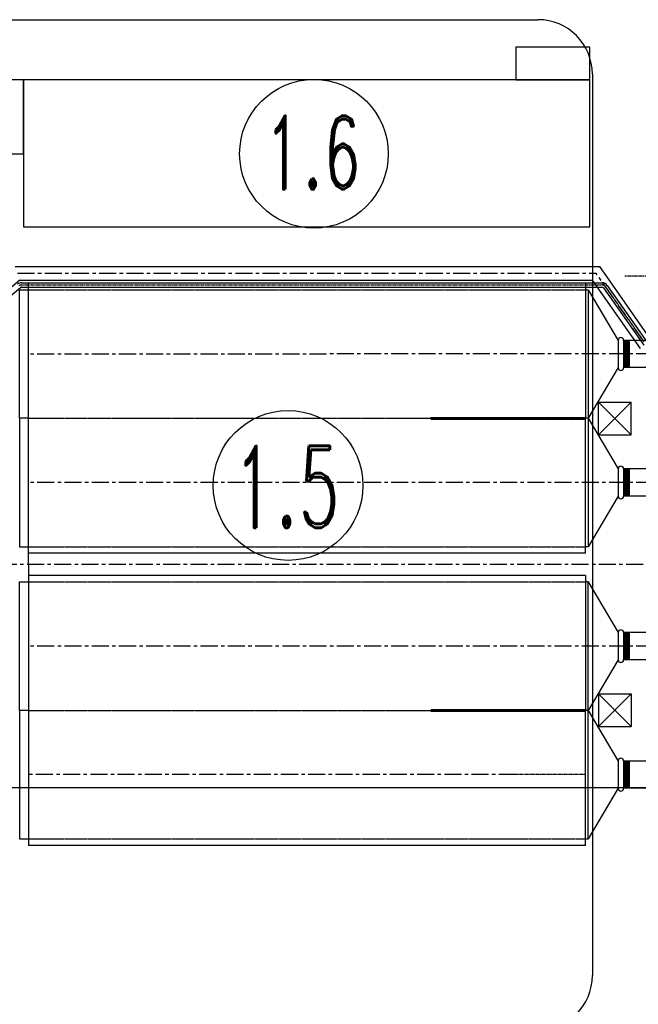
# Model space of a CAD drawing. Header units: inches. Extents: x -8998005 to 170525121, y -30058259 to 1575573.
# Tile 82 of 107: x 118549 to 175352, y 180106 to 270500. Entities that reach past the tile are written whole.
import ezdxf
from ezdxf.enums import TextEntityAlignment as Align

# ---------------------------------------------------------------- set-up
doc = ezdxf.new("R2010")
doc.units = ezdxf.units.IN
doc.header["$LTSCALE"] = 5
doc.header["$MEASUREMENT"] = 0
doc.linetypes.add('CENTER', pattern=[2, 1.25, -0.25, 0.25, -0.25])
doc.linetypes.add('HIDDEN', pattern=[0.375, 0.25, -0.125])
for name, color, linetype in [('1_MANUGURU_GR_DUCT_TRIAL_1_5M', 7, 'Continuous'), ('CANAL', 4, 'Continuous'), ('CEN', 9, 'CENTER'), ('DCEN', 237, 'CENTER'), ('DDMM', 4, 'Continuous'), ('DIM', 7, 'Continuous'), ('DMM', 200, 'Continuous'), ('DOBN', 1, 'Continuous'), ('OBH', 6, 'HIDDEN'), ('obk', 1, 'Continuous'), ('OBN', 1, 'Continuous'), ('TCE-ME-ROAD', 244, 'Continuous'), ('Text', 6, 'Continuous'), ('TXT', 7, 'Continuous')]:
    doc.layers.add(name, color=color, linetype=linetype)
doc.styles.add('M1', font='ROMAND.shx', dxfattribs={"height": 6250})

# ---------------------------------------------------------------- blocks, each defined once
blk = doc.blocks.new('AD')
at = {"layer": 'CEN'}
blk.add_line((0, 207), (0, -115), dxfattribs=at)
at = {"layer": 'obk'}
for p, q in [((-250, 146), (250, 146)), ((-250, 96), (-250, 146)), ((-250, 96), (250, 96)), ((-200, 0), (-200, 96)), ((200, 96), (200, 0)), ((250, 146), (250, 96))]:
    blk.add_line(p, q, dxfattribs=at)
blk = doc.blocks.new('A$C7D4055E7')
at = {"color": 7}
for p, q in [((-16500, 20559), (-16500, 18060)), ((-16500, 20558), (-16500, 18058)), ((-9562, 20558), (-16500, 20558)), ((-16409, 20559), (-16409, 18060)), ((-16319, 20559), (-16319, 18060)), ((-16228, 20559), (-16228, 18060)), ((-16138, 20559), (-16138, 18060)), ((-16047, 20559), (-16047, 18060)), ((-16000, 20558), (-16000, 18058)), ((-9566, 20561), (-8698, 19865)), ((-8698, 19865), (-8698, 17761)), ((-11300, 18058), (-16500, 18058)), ((-11299, 18058), (-11300, -17761)), ((-11300, 17761), (-8698, 17761)), ((-8698, 17761), (-8050, 15634)), ((-11299, 15634), (-8050, 15634)), ((-8050, 15334), (-8050, 15634)), ((-7751, 15034), (-2776, 15034)), ((-7756, 11784), (-2776, 11784)), ((-8050, -11484), (-8050, 11484)), ((-16500, 8758), (-16500, 6258)), ((-11301, 8758), (-16500, 8758)), ((-16409, 8758), (-16409, 6259)), ((-16319, 8758), (-16319, 6259)), ((-16228, 8758), (-16228, 6259)), ((-16138, 8758), (-16138, 6259)), ((-16047, 8758), (-16047, 6259)), ((-16000, 8757), (-16000, 6257)), ((-11301, 6258), (-16501, 6258)), ((-11300, -6261), (-16501, -6261)), ((-16500, -6261), (-16500, -8761)), ((-16409, -6261), (-16409, -8760)), ((-16319, -6261), (-16319, -8760)), ((-16228, -6261), (-16228, -8760)), ((-16138, -6261), (-16138, -8760)), ((-16047, -6261), (-16047, -8760)), ((-16000, -6262), (-16000, -8762)), ((-11300, -8761), (-16501, -8761)), ((-7751, -11784), (-4400, -11784)), ((-7751, -15034), (-4400, -15034)), ((-11300, -15634), (-8050, -15634)), ((-8698, -17761), (-8050, -15634)), ((-11600, -18061), (-16500, -18061)), ((-16500, -18061), (-16500, -20561)), ((-16411, -18061), (-16411, -20560)), ((-16320, -18061), (-16320, -20560)), ((-16229, -18061), (-16229, -20560)), ((-16139, -18061), (-16139, -20560)), ((-16048, -18061), (-16048, -20560)), ((-16001, -18062), (-16001, -20562)), ((-11300, -17761), (-8698, -17761)), ((-8698, -19865), (-8698, -17761)), ((-9566, -20561), (-8698, -19865)), ((-9566, -20561), (-16500, -20561))]:
    blk.add_line(p, q, dxfattribs=at)
for p, q in [((-2776, 15034), (16, 16025)), ((-478, 15034), (3318, 16025)), ((4500, 16025), (16, 16025)), ((4500, 14440), (3570, 14440)), ((-2776, 11784), (16, 10793)), ((-478, 11784), (3318, 10793)), ((4500, 12378), (3484, 12378)), ((4500, 10793), (16, 10793)), ((-2776, -11784), (16, -10793)), ((-478, -11784), (3318, -10793)), ((4500, -10793), (16, -10793)), ((4500, -12378), (3570, -12378)), ((4500, -14440), (3484, -14440)), ((-2776, -15034), (16, -16025)), ((-478, -15034), (3318, -16025)), ((4500, -16025), (16, -16025))]:
    blk.add_line(p, q)
for points in [[(-4400, 13409), (-4400, 11784), (-1150, 11784), (-1150, 15034), (-4400, 15034), (-4400, 11784)], [(-4400, -13409), (-4400, -15034), (-1150, -15034), (-1150, -11784), (-4400, -11784), (-4400, -15034)]]:
    blk.add_lwpolyline(points)
for centre, radius, start, end in [((-16750, 20558), 250, 0, 180), ((-16750, 18058), 250, 180, 0), ((-7750, 15334), 300, 180.00001, 270), ((-7750, 11484), 300, 90, 180.00001), ((-16750, 8758), 250, 0, 180), ((-16750, 6258), 250, 180, 0), ((-16750, -6261), 250, 0, 180), ((-16750, -8761), 250, 180, 0), ((-7750, -11484), 300, 180.00001, 270), ((-7750, -15334), 300, 90, 180.00001), ((-16750, -18061), 250, 0, 180), ((-11600, -17761), 300, 269.99822, 359.99958), ((-16750, -20561), 250, 180, 0)]:
    blk.add_arc(centre, radius, start, end, dxfattribs=at)
at = {"layer": 'DDMM'}
blk.add_line((-8050, -15634), (-8050, -15334), dxfattribs=at)
at = {"layer": 'OBH', "linetype": 'HIDDEN'}
for p, q in [((-478, 11784), (-478, 15034)), ((3570, 14440), (1813, 13680)), ((3484, 12378), (1813, 13101)), ((-478, -15034), (-478, -11784)), ((3570, -12378), (1813, -13138)), ((3484, -14440), (1813, -13717))]:
    blk.add_line(p, q, dxfattribs=at)
for centre in [(1891, 13390), (1891, -13428)]:
    blk.add_arc(centre, 300, 105, 255, dxfattribs=at)
at = {"layer": 'obk'}
for p, q in [((-12700, 20658), (-12700, 17958)), ((-12700, 20658), (-12300, 20658)), ((-12300, 20658), (-12300, 17958)), ((-12700, 17958), (-12300, 17958)), ((-7451, 15134), (-7051, 15134)), ((-7450, 15134), (-7450, 11684)), ((-7050, 15134), (-7050, 11684)), ((-7450, 11684), (-7050, 11684)), ((-12700, 8858), (-12700, 6158)), ((-12700, 8858), (-12300, 8858)), ((-12300, 8858), (-12300, 6158)), ((-12700, 6158), (-12300, 6158)), ((-12700, -6161), (-12300, -6161)), ((-12700, -8861), (-12700, -6161)), ((-12300, -8861), (-12300, -6161)), ((-12700, -8861), (-12300, -8861)), ((-7450, -11684), (-7050, -11684)), ((-7450, -11685), (-7450, -15135)), ((-7050, -11685), (-7050, -15135)), ((-7450, -15134), (-7050, -15134)), ((-12700, -17961), (-12300, -17961)), ((-12700, -20662), (-12700, -17961)), ((-12300, -20662), (-12300, -17961)), ((-12700, -20662), (-12300, -20662))]:
    blk.add_line(p, q, dxfattribs=at)
at = {"layer": 'OBN'}
for p, q in [((-12799, 17564), (-12799, 18058)), ((-12799, 18058), (-12199, 17564)), ((-12799, 17564), (-12199, 18058)), ((-12199, 17564), (-12199, 18058)), ((-7550, 11290), (-7550, 11784)), ((-7550, 11784), (-6950, 11290)), ((-7550, 11290), (-6950, 11784)), ((-6950, 11290), (-6950, 11784)), ((-6950, 11290), (-7550, 11290)), ((-12799, 9254), (-12799, 8760)), ((-12199, 9254), (-12799, 9254)), ((-12799, 8760), (-12199, 9254)), ((-12799, 9254), (-12199, 8760)), ((-12199, 9254), (-12199, 8760)), ((-12799, -9255), (-12799, -8761)), ((-12799, -8761), (-12199, -9255)), ((-12799, -9255), (-12199, -8761)), ((-12199, -9255), (-12199, -8761)), ((-12199, -9255), (-12799, -9255)), ((-7550, -11288), (-7550, -11782)), ((-6950, -11288), (-7550, -11288)), ((-7550, -11782), (-6950, -11288)), ((-7550, -11288), (-6950, -11782)), ((-6950, -11288), (-6950, -11782)), ((-12799, -17565), (-12799, -18059)), ((-12199, -17565), (-12799, -17565)), ((-12799, -18059), (-12199, -17565)), ((-12799, -17565), (-12199, -18059)), ((-12199, -17565), (-12199, -18059))]:
    blk.add_line(p, q, dxfattribs=at)
at = {"layer": 'TXT', "xscale": -1}
for p, rotation in [((-13300, 18058), 180), ((-11299, 17008), 90.00625387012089), ((-6550, 11784), 180), ((-8050, 10784), 269.9999919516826), ((-11300, 9808), 90.00625387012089), ((-13300, -8761), 180), ((-11299, -9808), 90.00625387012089), ((-11300, -17008), 90.00625387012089)]:
    blk.add_blockref('AD', p, dxfattribs=dict(at, rotation=rotation))
at = {"layer": 'TXT'}
for p in [(-13300, 8758), (-13300, -18061)]:
    blk.add_blockref('AD', p, dxfattribs=at)
for p, rotation in [((-8050, -10784), 270.0000080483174), ((-6550, -11784), 359.9984618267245)]:
    blk.add_blockref('AD', p, dxfattribs=dict(at, rotation=rotation))
blk = doc.blocks.new('A$C274C68D0')
at = {"layer": 'DMM', "color": 6}
blk.add_line((320, 2000), (-320, 2000), dxfattribs=at)
at = {"layer": 'DMM'}
for p, q in [((330, 2537), (1125, 2537)), ((330, 857), (1125, 857))]:
    blk.add_line(p, q, dxfattribs=at)
at = {"layer": 'DMM', "linetype": 'HIDDEN'}
for p, q in [((330, 857), (330, 2537)), ((1125, 857), (1125, 2537))]:
    blk.add_line(p, q, dxfattribs=at)
at = {"layer": 'DMM'}
for points in [[(320, 2000), (-320, 2000), (-320, -2010), (320, -2010)], [(330, 2537), (1125, 2537), (1125, -950), (330, -950)], [(-1777, 500), (-3672, 500), (-3672, -500), (-1777, -500)]]:
    blk.add_lwpolyline(points, close=True, dxfattribs=at)
at = {"layer": 'obk', "color": 3, "linetype": 'CENTER'}
for p, q in [((0, -3305), (0, 3104)), ((728, -3305), (728, 3104)), ((-7045, 0), (7441, 0)), ((-1400, -3300), (-2150, -2550)), ((-2150, -3300), (-1400, -2550))]:
    blk.add_line(p, q, dxfattribs=at)
at = {"layer": 'obk', "color": 4, "linetype": 'HIDDEN'}
for p, q in [((-3900, 1800), (-4650, 2550)), ((-1400, -2550), (-1400, 2550)), ((3300, 1800), (4050, 2550)), ((-3900, 1800), (3300, 1800)), ((-3900, 1800), (-3900, -1800)), ((3299, -2250), (3300, 1800)), ((4050, -1188), (4050, 812)), ((-4650, -2550), (-3900, -1800)), ((-1400, -1800), (-3900, -1800)), ((-1400, -2250), (3300, -2250)), ((4050, -3000), (3300, -2250))]:
    blk.add_line(p, q, dxfattribs=at)
at = {"layer": 'obk'}
for p, q in [((-4900, -3300), (-4900, -2550)), ((-3900, -2550), (-4650, -2550)), ((-4650, -3300), (-4650, -2550)), ((-4400, -3300), (-4400, -2550)), ((-4150, -3300), (-4150, -2550)), ((-3900, -3300), (-3900, -2550)), ((-3650, -3300), (-3650, -2550)), ((-3400, -3300), (-3400, -2550)), ((-3150, -3300), (-3150, -2550)), ((-2900, -3300), (-2900, -2550)), ((-2650, -3300), (-2650, -2550)), ((-2400, -3300), (-2400, -2550)), ((-2150, -3300), (-2150, -2550))]:
    blk.add_line(p, q, dxfattribs=at)
at = {"layer": 'obk', "ltscale": 30}
blk.add_line((-2150, -3300), (-2150, -2550), dxfattribs=at)
at = {"layer": 'obk', "color": 1, "ltscale": 30}
for points, const_width in [([(4050, 2550), (-4650, 2550), (-4650, -2550)], 50), ([(-2150, -3300), (-1400, -3300), (-1400, -3000), (4050, -3000), (4050, -1188), (5050, -1188), (5050, 812), (4050, 812), (4050, 2550)], 50), ([(-5050, -2550), (-1400, -2550), (-1400, -3000)], 50), ([(-5050, -2550), (-5050, -3300)], 30), ([(-2150, -3300), (-5050, -3300)], 50)]:
    blk.add_lwpolyline(points, dxfattribs=dict(at, const_width=const_width))
blk = doc.blocks.new('t_BRK')
for p, q in [((0.18, 0.55), (-0.24, 0.38)), ((-0.24, 0.38), (0, 0.38)), ((0, 1.02), (0, 0.55)), ((0, 0.55), (0.18, 0.55)), ((0, 0.38), (0, -0.06))]:
    blk.add_line(p, q)
blk = doc.blocks.new('Boiler to Chimney#1&2')
at = {"color": 7}
for p, q in [((472164340, -1994023333), (472113186, -1994023334)), ((472113186, -1994049141), (472113186, -1994023334)), ((472164340, -1994023332), (472164340, -1994035729)), ((472164340, -1994023929), (472164590, -1994023929)), ((472164590, -1994023929), (472164590, -1994035729)), ((472167340, -1994028579), (472167340, -1994031079)), ((472165524, -1994034247), (472168524, -1994034247)), ((472165524, -1994037255), (472165524, -1994034255)), ((472168524, -1994037247), (472168524, -1994034247)), ((472150140, -1994035653), (472164340, -1994035653)), ((472150166, -1994035803), (472164340, -1994035803)), ((472164340, -1994048124), (472164340, -1994035727)), ((472164590, -1994035729), (472164590, -1994047529)), ((472165524, -1994037247), (472168524, -1994037247)), ((472167340, -1994040379), (472167340, -1994042879)), ((472164340, -1994048125), (472113186, -1994048126)), ((472113186, -1994049135), (472113186, -1994074943)), ((472164340, -1994050151), (472113186, -1994050150)), ((472164340, -1994050150), (472164340, -1994062547)), ((472164590, -1994050748), (472164340, -1994050748)), ((472164590, -1994062546), (472164590, -1994050746)), ((472167340, -1994055398), (472167340, -1994057898)), ((472165524, -1994061019), (472165524, -1994064019)), ((472165524, -1994061028), (472168524, -1994061028)), ((472168524, -1994061028), (472168524, -1994064028)), ((472150140, -1994062622), (472164340, -1994062622)), ((472150166, -1994062472), (472164340, -1994062472)), ((472164340, -1994074943), (472164340, -1994062546)), ((472164590, -1994074346), (472164590, -1994062546)), ((472165524, -1994064028), (472168524, -1994064028)), ((472167340, -1994067198), (472167340, -1994069698)), ((472164340, -1994074346), (472164590, -1994074346)), ((472164340, -1994074944), (472113186, -1994074943))]:
    blk.add_line(p, q, dxfattribs=at)
for p, q in [((472152939, -1994035730), (472152690, -1994035730)), ((472152939, -1994035730), (472152690, -1994035730)), ((472158189, -1994035729), (472157940, -1994035729)), ((472164589, -1994035729), (472164340, -1994035729)), ((472164589, -1994047526), (472164340, -1994047526)), ((472152939, -1994062547), (472152690, -1994062547)), ((472152939, -1994062547), (472152690, -1994062547)), ((472164589, -1994062546), (472164340, -1994062546)), ((472164589, -1994062546), (472164340, -1994062546))]:
    blk.add_line(p, q)
for points in [[(472113186, -1994035731), (472112356, -1994035731), (472112356, -1994023931), (472113186, -1994023931)], [(472164590, -1994023929), (472167340, -1994028579), (472167340, -1994031079), (472164590, -1994035729)], [(472113186, -1994035731), (472112356, -1994035731), (472112356, -1994047531), (472113186, -1994047531)], [(472164590, -1994035729), (472167340, -1994040379), (472167340, -1994042879), (472164590, -1994047529)], [(472113186, -1994062546), (472112356, -1994062546), (472112356, -1994050746), (472113186, -1994050746)], [(472164590, -1994050748), (472167340, -1994055398), (472167340, -1994057898), (472164590, -1994062548)], [(472113186, -1994062546), (472112356, -1994062546), (472112356, -1994074346), (472113186, -1994074346)], [(472164590, -1994062548), (472167340, -1994067198), (472167340, -1994069698), (472164590, -1994074348)]]:
    blk.add_lwpolyline(points, dxfattribs=at)
for centre, start, end in [((472152690, -1994035722), 90, 180), ((472152690, -1994035739), 180, 270), ((472152939, -1994035730), 270, 0), ((472152939, -1994035731), 0, 90), ((472157940, -1994035720), 90, 180), ((472157940, -1994035737), 180, 270), ((472164589, -1994035728), 270, 0), ((472164589, -1994035729), 0, 90), ((472164589, -1994047525), 270, 0), ((472152690, -1994062538), 90, 180), ((472152690, -1994062555), 180, 270), ((472152939, -1994062546), 270, 0), ((472152939, -1994062547), 0, 90), ((472157940, -1994062537), 90, 180), ((472157940, -1994062554), 180, 270), ((472164589, -1994062545), 270, 0), ((472164589, -1994062546), 0, 90)]:
    blk.add_arc(centre, 0.5, start, end)
at = {"layer": '1_MANUGURU_GR_DUCT_TRIAL_1_5M', "color": 6}
for p, q in [((472111958, -1994021794), (472165640, -1994021794)), ((472112413, -1994023044), (472108250, -1994026537)), ((472112413, -1994023044), (472164989, -1994023044))]:
    blk.add_line(p, q, dxfattribs=at)
at = {"layer": 'CEN', "linetype": 'CENTER'}
for p, q in [((472112553, -1994023491), (472165880, -1994023491)), ((472166169, -1994023641), (472169536, -1994028450)), ((472150136, -1994035728), (472162124, -1994035728)), ((472150136, -1994062547), (472164340, -1994062547))]:
    blk.add_line(p, q, dxfattribs=at)
at = {"layer": 'CEN', "color": 3, "linetype": 'CENTER', "ltscale": 250}
for p, q in [((472175565, -1994029828), (472113186, -1994029829)), ((472175565, -1994041628), (472113186, -1994041629)), ((472175565, -1994056647), (472113186, -1994056646)), ((472157940, -1994068447), (472113217, -1994068446))]:
    blk.add_line(p, q, dxfattribs=at)
at = {"layer": 'CEN', "color": 3, "linetype": 'CENTER'}
blk.add_line((472164340, -1994068447), (472157940, -1994068447), dxfattribs=at)
at = {"layer": 'CEN', "linetype": 'CENTER'}
for centre, start, end in [((472112553, -1994023844), 90, 130), ((472165880, -1994023844), 35, 90)]:
    blk.add_arc(centre, 353, start, end, dxfattribs=at)
at = {"layer": 'DCEN', "color": 5, "ltscale": 250}
for p in [(472112186, -1994022419), (472169714, -1994028703)]:
    blk.add_line(p, (472165314, -1994022419), dxfattribs=at)
at = {"layer": 'DCEN', "ltscale": 250}
blk.add_line((472030562, -1994049137), (472198481, -1994049137), dxfattribs=at)
at = {"layer": 'DMM', "color": 6}
for p, q in [((472170040, -1994028078), (472165640, -1994021794)), ((472169389, -1994029328), (472164989, -1994023044))]:
    blk.add_line(p, q, dxfattribs=at)
at = {"layer": 'DOBN'}
for p, q in [((472165524, -1994037247), (472168524, -1994034247)), ((472165524, -1994034247), (472168524, -1994037247)), ((472165524, -1994061028), (472168524, -1994064028)), ((472165524, -1994064028), (472168524, -1994061028))]:
    blk.add_line(p, q, dxfattribs=at)
at = {"layer": 'OBH'}
for p, q in [((472113186, -1994023931), (472164340, -1994023930)), ((472113186, -1994035730), (472164340, -1994035729)), ((472113186, -1994047531), (472164340, -1994047530)), ((472113186, -1994050746), (472164340, -1994050747)), ((472113186, -1994062547), (472157940, -1994062548)), ((472113186, -1994074346), (472164340, -1994074347))]:
    blk.add_line(p, q, dxfattribs=at)
at = {"layer": 'OBN'}
for p, q in [((472108905, -1994026710), (472112457, -1994023729)), ((472112553, -1994023288), (472165880, -1994023288)), ((472112553, -1994023694), (472165880, -1994023694)), ((472166003, -1994023758), (472169693, -1994029027)), ((472166335, -1994023525), (472169168, -1994027570)), ((472166335, -1994023525), (472169325, -1994027795)), ((472166335, -1994023525), (472169609, -1994028201)), ((472166335, -1994023525), (472170025, -1994028795))]:
    blk.add_line(p, q, dxfattribs=at)
for centre, radius, start, end in [((472112553, -1994023844), 556, 90, 130), ((472112553, -1994023844), 150, 90, 130), ((472165880, -1994023844), 556, 35, 90), ((472165880, -1994023844), 150, 35, 90)]:
    blk.add_arc(centre, radius, start, end, dxfattribs=at)
at = {"layer": 'DDMM'}
blk.add_blockref('A$C7D4055E7', (472184340, -1994049137), dxfattribs=at)
at = {"layer": 'DDMM', "color": 2}
for p, xscale, yscale, zscale, rotation in [((472150140, -1994035654), 15.22760322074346, 152.2760322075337, 15.22760322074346, 189.9186710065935), ((472150140, -1994062621), -15.22760322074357, 152.2760322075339, 15.22760322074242, 350.0813289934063)]:
    blk.add_blockref('t_BRK', p, dxfattribs=dict(at, xscale=xscale, yscale=yscale, zscale=zscale, rotation=rotation))
at = {"layer": 'obk', "ltscale": 30, "rotation": 180}
blk.add_blockref('A$C274C68D0', (472175393, -1994022678), dxfattribs=at)
blk = doc.blocks.new('A$C08E86F63')
at = {"color": 6, "elevation": 96251}
for points in [[(-105702, -123260), (-105702, -126260), (-98907, -126260), (-98907, -123260)], [(-153907, -133055), (-150907, -133055), (-150907, -126260), (-153907, -126260)], [(-150907, -139760), (-98907, -139760), (-98907, -126260), (-150907, -126260)]]:
    blk.add_lwpolyline(points, close=True, dxfattribs=at)
at = {"layer": 'DIM', "linetype": 'Continuous'}
blk.add_circle((-124240, -133058, 192503), 6822, dxfattribs=at)
blk.add_circle((-124240, -133058, 192503), 6822, dxfattribs=at)
at = {"layer": 'Text', "style": 'M1', "width": 0.6}
blk.add_text('1.6', height=6750, dxfattribs=at).set_placement((-124354, -132947, 192503), align=Align.MIDDLE)
blk = doc.blocks.new('BTG Road')
at = {"layer": 'TCE-ME-ROAD', "ltscale": 5000}
blk.add_line((2863994, 512019), (2921031, 512019), dxfattribs=at)
at = {"layer": 'TCE-ME-ROAD'}
blk.add_line((2926031, 507019), (2926031, 424269), dxfattribs=at)
blk.add_arc((2921031, 507019), 5000, 360, 90, dxfattribs=at)
at = {"layer": 'TCE-ME-ROAD', "ltscale": 100}
blk.add_arc((2921031, 424269), 5000, 270, 360, dxfattribs=at)

msp = doc.modelspace()

# ---------------------------------------------------------------- linework, layer by layer
at = {"layer": 'CANAL', "color": 8}
msp.add_line((-597246, 200000), (1664920, 200000), dxfattribs=at)
at = {"layer": 'DIM', "linetype": 'Continuous'}
msp.add_circle((143190, 227736, 96251), 6875, dxfattribs=at)
msp.add_circle((143190, 227736, 96251), 6875, dxfattribs=at)

# ---------------------------------------------------------------- block references
at = {"ltscale": 100}
msp.add_blockref('A$C08E86F63', (269809, 391250), dxfattribs=at)
at = {"color": 2, "linetype": 'Continuous'}
msp.add_blockref('Boiler to Chimney#1&2', (-471993836, 1994269637), dxfattribs=at)
at = {"layer": 'DIM'}
msp.add_blockref('BTG Road', (-2754894, -241519), dxfattribs=at)

# ---------------------------------------------------------------- texts
at = {"layer": 'Text', "style": 'M1', "width": 0.6}
msp.add_text('1.5', height=7500, dxfattribs=at).set_placement((143063, 227613, 96251), align=Align.MIDDLE)

doc.saveas('drawing.dxf')
